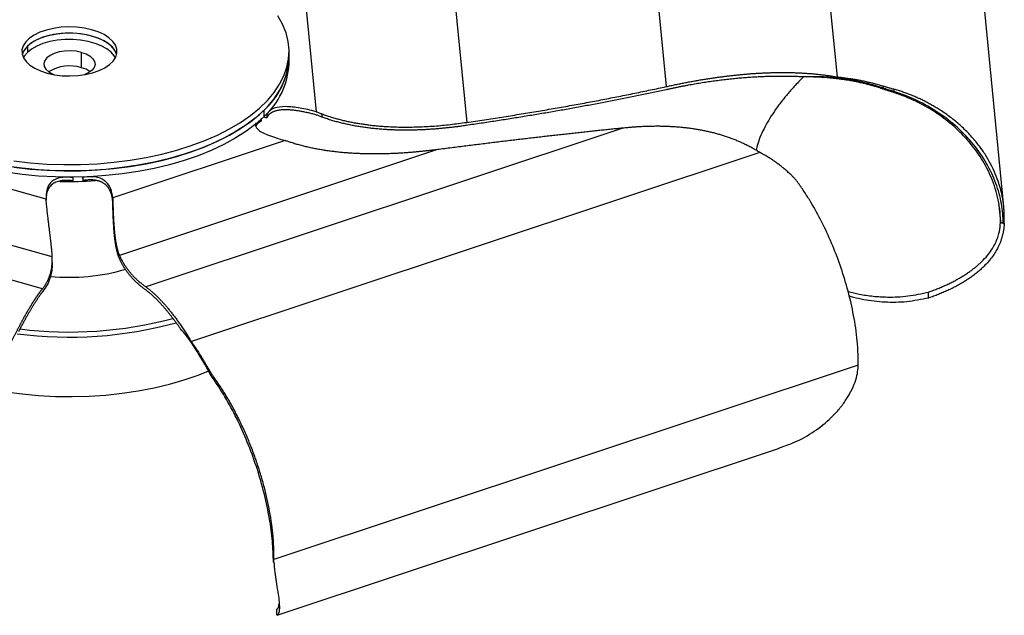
# Paper-space layout '_Trimétrica' of a CAD drawing. Header units: millimetres. Extents: x -174 to 336, y -80 to 233.
# Tile 3 of 4: x 67 to 336, y -78 to 85. Entities that reach past the tile are written whole.
import ezdxf

# ---------------------------------------------------------------- set-up
doc = ezdxf.new("R2010")
doc.units = ezdxf.units.MM

psp = doc.layouts.new('_Trimétrica')

# ---------------------------------------------------------------- linework, layer by layer
at = {"color": 7, "linetype": 'Continuous', "lineweight": 25}
for p, q in [((281.58, 164.37), (290.77, 69.29)), ((236.4, 146.45), (244.1, 66.66)), ((336.34, 33.83), (326.9, 131.57)), ((184.45, 110.07), (189.59, 56.89)), ((145.66, 88.68), (148.45, 59.81)), ((69.57, 77.66), (69.57, 75.95)), ((84.33, 71.81), (84.33, 76.01)), ((141.07, 72.82), (141.07, 76.25)), ((303.11, 66.07), (303.25, 66.29)), ((303.25, 66.87), (303.25, 66.29)), ((306.03, 65.12), (306.32, 65.32)), ((306.32, 65.96), (306.32, 65.32)), ((134.13, 60.12), (134.13, 58.4)), ((150.06, 59.2), (150.06, 58.34)), ((133.46, 58.06), (133.46, 57.21)), ((134.09, 58.36), (134.97, 58.12)), ((134.76, 59.04), (134.97, 58.98)), ((134.97, 58.98), (134.97, 58.12)), ((232.21, 55.32), (101.91, 11.99)), ((140.02, 51.94), (92.88, 36.26)), ((73.68, 11.43), (-62.64, 49.54)), ((74.69, 35.9), (25.36, 49.69)), ((181.58, 49.44), (94.72, 20.56)), ((269.64, 48.67), (114.37, -2.97)), ((76.38, 20.2), (-14.5, 45.6)), ((81.98, 41.81), (81.97, 41.93)), ((81.98, 41.81), (81.98, 40.95)), ((84.67, 41.98), (84.74, 41)), ((84.73, 41.98), (84.74, 41.86)), ((84.74, 41.86), (84.74, 41)), ((92.93, 35.16), (92.93, 34.3)), ((335.4, 29.89), (335.43, 29.59)), ((336.45, 29.26), (336.46, 30.11)), ((336.16, 29.25), (335.43, 29.59)), ((336.16, 29.25), (336.45, 29.26)), ((76.39, 18.66), (76.39, 19.5)), ((315.8, 8.93), (315.8, 10.55)), ((119.11, -10.51), (119.11, -11.09)), ((296.56, -9.37), (136.94, -62.45)), ((120.57, -12.77), (120.57, -13.41)), ((137.8, -77.69), (275.02, -32.06)), ((136.78, -63.18), (136.93, -63.29)), ((136.93, -63.29), (136.94, -62.45)), ((137.71, -77.71), (137.71, -76.09))]:
    psp.add_line(p, q, dxfattribs=at)
at = {"color": 8, "linetype": 'Continuous', "lineweight": 25}
psp.add_line((334.91, 35), (335.4, 29.89), dxfattribs=at)
at = {"color": 7, "linetype": 'Continuous', "lineweight": 25, "flags": 128}
for points in [[(65.89, 46.36), (70.38, 45.85), (74.93, 45.51), (79.52, 45.36), (84.11, 45.39), (88.69, 45.6), (93.23, 45.99), (97.69, 46.56), (102.05, 47.3), (106.29, 48.22), (110.39, 49.29), (114.31, 50.53), (118.03, 51.91), (121.54, 53.44), (124.82, 55.1), (127.83, 56.89), (130.57, 58.79), (133.02, 60.8), (135.17, 62.89), (136.99, 65.06), (138.49, 67.3), (139.65, 69.59), (140.47, 71.92), (140.94, 74.27), (141.06, 76.64), (140.83, 79), (140.24, 81.35), (139.31, 83.67), (138.04, 85.94)], [(75, 70.33), (76.97, 69.9), (79.06, 69.64), (81.2, 69.56), (83.34, 69.66), (85.42, 69.94), (87.37, 70.4), (89.16, 71.01), (90.72, 71.77), (92.02, 72.65), (93.03, 73.63), (93.7, 74.68), (94.03, 75.77), (94.01, 76.88), (93.63, 77.96), (92.92, 79.01), (91.87, 79.97), (90.54, 80.84), (88.94, 81.58), (87.13, 82.17), (85.16, 82.61), (83.07, 82.87), (80.93, 82.95), (78.79, 82.85), (76.72, 82.56), (74.76, 82.11), (72.97, 81.49), (71.41, 80.74), (70.11, 79.86), (69.11, 78.88), (68.43, 77.83), (68.1, 76.74), (68.12, 75.63), (68.5, 74.54), (69.22, 73.5), (70.26, 72.53), (71.6, 71.67), (73.19, 70.93), (75, 70.33)], [(93.96, 75.4), (93.63, 76.25), (92.92, 77.29), (91.87, 78.26), (90.54, 79.13), (88.94, 79.87), (87.13, 80.46), (85.16, 80.89), (83.07, 81.15), (80.93, 81.23), (78.79, 81.13), (76.72, 80.85), (74.76, 80.39), (72.97, 79.78), (71.41, 79.02), (70.11, 78.14), (69.11, 77.16), (68.43, 76.11), (68.17, 75.4)], [(93.96, 75.4), (93.87, 75.71), (93.32, 76.78), (92.43, 77.79), (91.24, 78.71), (89.77, 79.51), (88.06, 80.18), (86.16, 80.7), (84.13, 81.05), (82, 81.22), (79.86, 81.21), (77.74, 81.01), (75.72, 80.64), (73.84, 80.11), (72.16, 79.42), (70.72, 78.6), (69.57, 77.66)], [(93.63, 74.54), (93.32, 75.06), (92.43, 76.07), (91.24, 76.99), (89.77, 77.8), (88.06, 78.47), (86.16, 78.98), (84.13, 79.33), (82, 79.5), (79.86, 79.49), (77.74, 79.3), (75.72, 78.93), (73.84, 78.39), (72.16, 77.7), (70.72, 76.88), (69.57, 75.95)], [(69.57, 75.95), (68.73, 74.93), (68.5, 74.54)], [(84.33, 76.01), (82.87, 76.31), (81.32, 76.43), (79.76, 76.37), (78.26, 76.13), (76.91, 75.72), (75.76, 75.17), (74.88, 74.51), (74.3, 73.76), (74.07, 72.96), (74.19, 72.15), (74.65, 71.38), (75.44, 70.68), (76.5, 70.09), (76.98, 69.9)], [(84.33, 76.01), (85.63, 75.56), (86.7, 74.97), (87.48, 74.27), (87.94, 73.5), (88.06, 72.69), (87.83, 71.89), (87.26, 71.14), (86.38, 70.47), (85.23, 69.93), (85.15, 69.9)], [(65.89, 44.64), (70.38, 44.13), (74.93, 43.8), (79.52, 43.65), (84.11, 43.68), (88.69, 43.89), (93.23, 44.28), (97.69, 44.85), (102.05, 45.59), (106.29, 46.5), (110.39, 47.58), (114.31, 48.81), (118.03, 50.2), (121.54, 51.73), (124.82, 53.39), (127.83, 55.18), (130.57, 57.08), (133.02, 59.08), (135.17, 61.17), (136.99, 63.35), (138.49, 65.58), (139.65, 67.87), (140.47, 70.2), (140.94, 72.56), (141.07, 74.54)], [(134.13, 60.12), (131.83, 58.07), (129.24, 56.11), (126.36, 54.27), (123.21, 52.54), (119.82, 50.95), (116.2, 49.49), (112.37, 48.18), (108.36, 47.02), (104.19, 46.02), (99.88, 45.2), (95.47, 44.54), (90.97, 44.06), (86.41, 43.76), (81.82, 43.64), (77.22, 43.7), (72.65, 43.94), (68.13, 44.36), (63.68, 44.96)], [(134.13, 58.4), (131.83, 56.35), (129.24, 54.4), (126.36, 52.55), (123.21, 50.83), (119.82, 49.23), (116.2, 47.77), (112.37, 46.46), (108.36, 45.3), (104.19, 44.31), (99.88, 43.48), (95.47, 42.83), (90.97, 42.35), (86.41, 42.04), (81.82, 41.92), (77.22, 41.99), (72.65, 42.23), (68.13, 42.65), (63.68, 43.25)], [(59.04, -15.84), (59.34, -15.9), (63.68, -16.67), (68.13, -17.27), (72.65, -17.69), (77.22, -17.93), (81.82, -17.99), (86.41, -17.87), (90.97, -17.57), (95.47, -17.09), (99.88, -16.43), (104.19, -15.61), (108.36, -14.61), (112.37, -13.45), (116.2, -12.14), (119.12, -10.98)]]:
    psp.add_lwpolyline(points, dxfattribs=at)
at = {"color": 7, "linetype": 'Continuous', "lineweight": 25}
for centre, radius, start, end in [((72.71, 74.17), 4.69, 131.9164, 164.863), ((120.48, 75.56), 20.61, 311.4767, 357.1614), ((120.48, 73.85), 20.61, 311.4767, 357.1614), ((81.06, 61.33), 10.98, 72.6686, 121.1897), ((82.66, 64.85), 7.17, 55.128, 76.4884), ((81.07, 142.23), 101.5, 268.5167, 274.0284), ((81.13, 68.88), 54.3, 264.4201, 286.3172)]:
    psp.add_arc(centre, radius, start, end, dxfattribs=at)
at = {"color": 8, "linetype": 'Continuous', "lineweight": 25}
for centre, radius, start, end in [((81.04, 108.38), 108.75, 262.8694, 285.0794), ((81.04, 108.5), 110.25, 262.5764, 285.3406)]:
    psp.add_arc(centre, radius, start, end, dxfattribs=at)
at = {"color": 7, "linetype": 'Continuous', "lineweight": 25}
for points, knots in [([(244.1, 66.66), (244.52, 66.75), (245.34, 66.93), (246.58, 67.19), (247.82, 67.44), (249.05, 67.69), (250.28, 67.92), (251.5, 68.14), (252.72, 68.36), (253.93, 68.56), (255.14, 68.76), (256.35, 68.94), (257.55, 69.12), (258.75, 69.29), (259.94, 69.44), (261.13, 69.59), (262.32, 69.73), (263.5, 69.85), (264.68, 69.97), (265.85, 70.07), (267.02, 70.17), (268.19, 70.25), (269.35, 70.32), (270.51, 70.38), (271.66, 70.43), (272.81, 70.47), (273.96, 70.5), (275.1, 70.51), (276.24, 70.52), (277.38, 70.51), (278.51, 70.48), (279.64, 70.45), (280.77, 70.4), (281.89, 70.34), (283.01, 70.26), (284.13, 70.17), (285.24, 70.06), (286.35, 69.94), (287.46, 69.8), (288.57, 69.65), (289.67, 69.48), (290.4, 69.35), (290.77, 69.29)], [0, 0, 0, 0, 0.02872, 0.057219, 0.085498, 0.113558, 0.141401, 0.169026, 0.196436, 0.223632, 0.250616, 0.27739, 0.303956, 0.330316, 0.356472, 0.382427, 0.408185, 0.433747, 0.459117, 0.484299, 0.509295, 0.534109, 0.558745, 0.583206, 0.607496, 0.631619, 0.655581, 0.679386, 0.70304, 0.726548, 0.749917, 0.773152, 0.79626, 0.81925, 0.842129, 0.864906, 0.887591, 0.910194, 0.932725, 0.955195, 0.977616, 1, 1, 1, 1]), ([(281.9, 69.29), (281.64, 69.31), (281.12, 69.33), (280.35, 69.37), (279.57, 69.4), (278.79, 69.42), (278.01, 69.44), (277.22, 69.45), (276.44, 69.46), (275.65, 69.46), (274.86, 69.46), (274.06, 69.45), (273.27, 69.44), (272.47, 69.42), (271.67, 69.39), (270.87, 69.37), (270.07, 69.33), (269.26, 69.29), (268.45, 69.25), (267.64, 69.2), (266.83, 69.14), (266.02, 69.09), (265.2, 69.02), (264.38, 68.95), (263.56, 68.88), (262.74, 68.8), (261.91, 68.72), (261.09, 68.63), (260.26, 68.53), (259.43, 68.43), (258.59, 68.33), (257.76, 68.22), (256.92, 68.11), (256.08, 67.99), (255.24, 67.87), (254.39, 67.74), (253.55, 67.6), (252.7, 67.46), (251.85, 67.32), (251, 67.17), (250.14, 67.02), (249.28, 66.86), (248.42, 66.7), (247.56, 66.53), (246.7, 66.36), (245.83, 66.18), (244.97, 66), (244.39, 65.87), (244.1, 65.81)], [0, 0, 0, 0, 0.019378, 0.038835, 0.058374, 0.077996, 0.097703, 0.117498, 0.137383, 0.15736, 0.177429, 0.197595, 0.217858, 0.23822, 0.258683, 0.279248, 0.299918, 0.320694, 0.341577, 0.362569, 0.383672, 0.404886, 0.426214, 0.447656, 0.469215, 0.490891, 0.512685, 0.5346, 0.556637, 0.578796, 0.60108, 0.623489, 0.646024, 0.668688, 0.69148, 0.714402, 0.737456, 0.760642, 0.783962, 0.807416, 0.831005, 0.854731, 0.878594, 0.902595, 0.926736, 0.951016, 0.975437, 1, 1, 1, 1]), ([(281.58, 69.3), (280.7, 68.4), (279.47, 67.14), (278.08, 65.57), (277.18, 64.53), (276.32, 63.49), (275.5, 62.45), (274.72, 61.42), (273.1, 59.18), (271, 55.7), (269.27, 51.98), (268.81, 49.78), (268.68, 49.18)], [0, 0, 0, 0, 0.129172, 0.179879, 0.230761, 0.281835, 0.333121, 0.384641, 0.436414, 0.667982, 0.908345, 1, 1, 1, 1]), ([(290.99, 68.76), (290.71, 68.8), (290.16, 68.86), (289.34, 68.95), (288.54, 69.03), (287.74, 69.1), (286.97, 69.15), (286.2, 69.2), (285.45, 69.24), (284.72, 69.27), (283.99, 69.28), (283.28, 69.3), (282.59, 69.3), (282.13, 69.3), (281.9, 69.29)], [0, 0, 0, 0, 0.091983, 0.182313, 0.271016, 0.35812, 0.443648, 0.527624, 0.61007, 0.691005, 0.770448, 0.848418, 0.92493, 1, 1, 1, 1]), ([(290.77, 69.29), (290.99, 69.27), (291.44, 69.23), (292.11, 69.16), (292.77, 69.09), (293.44, 69), (294.1, 68.91), (294.76, 68.81), (295.42, 68.71), (296.08, 68.59), (296.74, 68.47), (297.4, 68.34), (298.05, 68.21), (298.71, 68.06), (299.36, 67.91), (300.01, 67.76), (300.66, 67.59), (301.31, 67.42), (301.96, 67.24), (302.6, 67.06), (303.04, 66.93), (303.25, 66.87)], [0, 0, 0, 0, 0.0531434, 0.1061703, 0.1590848, 0.211893, 0.2646023, 0.3172222, 0.3697638, 0.4222398, 0.4746644, 0.5270535, 0.5794243, 0.6317954, 0.6841865, 0.7366186, 0.7891138, 0.8416925, 0.8943629, 0.9471301, 1, 1, 1, 1]), ([(303.11, 66.07), (302.89, 66.14), (302.45, 66.28), (301.79, 66.49), (301.13, 66.69), (300.47, 66.88), (299.8, 67.07), (299.14, 67.24), (298.47, 67.41), (297.8, 67.58), (297.13, 67.73), (296.46, 67.88), (295.78, 68.02), (295.11, 68.15), (294.42, 68.27), (293.74, 68.39), (293.06, 68.49), (292.37, 68.59), (291.68, 68.68), (291.22, 68.74), (290.99, 68.76)], [0, 0, 0, 0, 0.055588, 0.111082, 0.166491, 0.221822, 0.277087, 0.332309, 0.387516, 0.442732, 0.497981, 0.553286, 0.608668, 0.664149, 0.719745, 0.775475, 0.831353, 0.887392, 0.943605, 1, 1, 1, 1]), ([(244.1, 65.81), (243.51, 65.68), (242.34, 65.43), (240.57, 65.05), (238.8, 64.68), (237.02, 64.31), (235.22, 63.94), (233.42, 63.57), (231.61, 63.21), (229.79, 62.85), (227.97, 62.5), (226.13, 62.15), (224.28, 61.8), (222.43, 61.45), (220.57, 61.11), (218.69, 60.77), (216.81, 60.43), (214.92, 60.1), (213.02, 59.77), (211.11, 59.44), (209.2, 59.12), (207.27, 58.8), (205.33, 58.48), (203.39, 58.16), (201.44, 57.85), (199.47, 57.54), (197.5, 57.24), (195.52, 56.93), (193.53, 56.63), (191.53, 56.34), (190.2, 56.14), (189.53, 56.05)], [0, 0, 0, 0, 0.03155, 0.063305, 0.095265, 0.127431, 0.159803, 0.192382, 0.225169, 0.258164, 0.291368, 0.324781, 0.358403, 0.392236, 0.426279, 0.460534, 0.495, 0.529679, 0.56457, 0.599674, 0.634991, 0.670522, 0.706268, 0.742229, 0.778404, 0.814796, 0.851403, 0.888227, 0.925267, 0.962525, 1, 1, 1, 1]), ([(189.59, 56.89), (190.4, 57.01), (192, 57.24), (194.41, 57.6), (196.81, 57.97), (199.19, 58.34), (201.56, 58.71), (203.92, 59.09), (206.26, 59.47), (208.59, 59.86), (210.91, 60.25), (213.21, 60.65), (215.5, 61.05), (217.78, 61.45), (220.05, 61.86), (222.3, 62.27), (224.54, 62.69), (226.76, 63.12), (228.98, 63.54), (231.18, 63.98), (233.36, 64.41), (235.54, 64.85), (237.7, 65.3), (239.84, 65.75), (241.98, 66.2), (243.4, 66.51), (244.1, 66.66)], [0, 0, 0, 0, 0.045252, 0.090187, 0.134805, 0.179108, 0.223095, 0.266768, 0.310126, 0.353172, 0.395906, 0.438328, 0.480439, 0.522241, 0.563733, 0.604917, 0.645794, 0.686364, 0.726628, 0.766588, 0.806244, 0.845597, 0.884648, 0.923398, 0.961848, 1, 1, 1, 1]), ([(306.03, 65.12), (305.89, 65.16), (305.61, 65.25), (305.19, 65.38), (304.77, 65.52), (304.36, 65.66), (303.94, 65.79), (303.52, 65.93), (303.25, 66.02), (303.11, 66.07)], [0, 0, 0, 0, 0.1446397, 0.2885719, 0.4318646, 0.5745858, 0.7168035, 0.8585857, 1, 1, 1, 1]), ([(303.25, 66.87), (303.4, 66.82), (303.69, 66.73), (304.13, 66.6), (304.57, 66.47), (305.01, 66.34), (305.44, 66.21), (305.88, 66.08), (306.18, 66), (306.32, 65.96)], [0, 0, 0, 0, 0.141614, 0.283531, 0.425817, 0.568539, 0.711766, 0.855563, 1, 1, 1, 1]), ([(335.43, 29.59), (335.43, 32.12), (335.13, 34.39), (334.39, 37.56), (334.09, 38.57), (333.43, 40.54), (333.06, 41.48), (332.25, 43.32), (331.81, 44.21), (330.87, 45.94), (329.37, 48.45), (326.44, 52.26), (323.67, 54.95), (320.71, 57.47), (317.56, 59.83), (313.1, 62.33), (310.16, 63.6), (308.14, 64.4), (307.1, 64.77), (306.03, 65.12)], [0, 0, 0, 0, 0.125, 0.125, 0.1875, 0.1875, 0.25, 0.25, 0.3125, 0.3125, 0.375, 0.5, 0.625, 0.625, 0.75, 0.875, 0.9375, 0.9375, 1, 1, 1, 1]), ([(336.46, 30.11), (336.47, 30.3), (336.48, 30.68), (336.47, 31.25), (336.46, 31.82), (336.44, 32.38), (336.41, 32.95), (336.37, 33.51), (336.31, 34.08), (336.25, 34.64), (336.17, 35.21), (336.09, 35.77), (335.99, 36.33), (335.88, 36.89), (335.76, 37.45), (335.63, 38.01), (335.49, 38.57), (335.33, 39.13), (335.17, 39.69), (335, 40.25), (334.56, 41.55), (333.76, 43.58), (332.42, 46.26), (330.82, 48.85), (328.95, 51.38), (326.81, 53.83), (324.42, 56.15), (321.8, 58.3), (319.58, 59.85), (317.89, 60.9), (316.81, 61.54), (315.71, 62.15), (314.6, 62.73), (313.46, 63.28), (312.32, 63.8), (311.15, 64.29), (309.97, 64.75), (308.77, 65.18), (307.56, 65.59), (306.73, 65.83), (306.32, 65.96)], [0, 0, 0, 0, 0.011903, 0.023796, 0.035682, 0.047565, 0.059447, 0.071332, 0.083224, 0.095125, 0.107039, 0.118969, 0.130917, 0.142889, 0.154885, 0.16691, 0.178967, 0.191059, 0.203189, 0.215359, 0.227574, 0.289085, 0.350626, 0.412578, 0.475313, 0.541322, 0.607035, 0.672865, 0.739223, 0.76322, 0.787104, 0.810892, 0.834603, 0.858256, 0.881869, 0.905461, 0.929052, 0.952659, 0.976302, 1, 1, 1, 1]), ([(336.16, 29.25), (336.16, 31.05), (336, 32.88), (335.34, 36.56), (334.84, 38.41), (333.49, 42.07), (332.65, 43.88), (330.62, 47.42), (329.44, 49.14), (326.77, 52.43), (325.28, 53.99), (322.03, 56.93), (320.28, 58.29), (314.71, 62), (310.58, 63.97), (306.32, 65.32)], [0, 0, 0, 0, 0.125, 0.125, 0.25, 0.25, 0.375, 0.375, 0.5, 0.5, 0.625, 0.625, 0.75, 0.75, 1, 1, 1, 1]), ([(148.45, 59.81), (146.92, 60.22), (145.45, 60.56), (142.67, 61.03), (141.37, 61.17), (138.99, 61.19), (137.91, 61.06), (136.1, 60.42), (135.37, 59.89), (134.97, 58.98)], [0, 0, 0, 0, 0.25, 0.25, 0.5, 0.5, 0.75, 0.75, 1, 1, 1, 1]), ([(148.4, 58.97), (148.21, 59.02), (147.83, 59.12), (147.27, 59.26), (146.71, 59.39), (146.17, 59.51), (145.64, 59.63), (145.13, 59.73), (144.63, 59.83), (144.13, 59.92), (143.66, 60), (143.19, 60.07), (142.74, 60.13), (142.29, 60.18), (141.87, 60.23), (141.45, 60.27), (141.04, 60.29), (140.65, 60.31), (140.27, 60.32), (139.91, 60.32), (139.55, 60.31), (139.21, 60.3), (138.88, 60.27), (138.56, 60.24), (138.25, 60.19), (137.96, 60.14), (137.68, 60.08), (137.41, 60.01), (137.16, 59.93), (136.91, 59.85), (136.68, 59.75), (136.46, 59.65), (136.26, 59.53), (136.06, 59.41), (135.88, 59.28), (135.71, 59.14), (135.56, 58.99), (135.41, 58.84), (135.28, 58.67), (135.16, 58.5), (135.06, 58.31), (135, 58.19), (134.97, 58.12)], [0, 0, 0, 0, 0.040128, 0.0791, 0.116925, 0.153614, 0.189179, 0.223632, 0.256987, 0.289261, 0.320469, 0.350631, 0.379768, 0.407903, 0.435062, 0.461273, 0.486568, 0.510983, 0.534557, 0.557335, 0.579363, 0.600697, 0.621395, 0.641522, 0.661148, 0.680349, 0.699206, 0.717804, 0.736233, 0.754583, 0.772949, 0.791421, 0.810091, 0.829047, 0.848374, 0.868149, 0.888448, 0.909339, 0.930885, 0.953143, 0.976166, 1, 1, 1, 1]), ([(148.45, 59.81), (148.58, 59.76), (148.85, 59.66), (149.25, 59.51), (149.65, 59.35), (149.92, 59.25), (150.06, 59.2)], [0, 0, 0, 0, 0.2432068, 0.4909213, 0.743175, 1, 1, 1, 1]), ([(150.06, 59.2), (150.25, 59.13), (150.63, 58.99), (151.21, 58.79), (151.78, 58.6), (152.36, 58.41), (152.94, 58.23), (153.53, 58.06), (154.11, 57.89), (154.7, 57.74), (155.29, 57.58), (155.89, 57.44), (156.48, 57.3), (157.08, 57.17), (157.69, 57.04), (158.29, 56.92), (158.9, 56.8), (159.51, 56.69), (160.12, 56.59), (160.73, 56.49), (161.35, 56.4), (161.97, 56.31), (162.59, 56.23), (163.22, 56.15), (163.85, 56.08), (164.48, 56.01), (165.11, 55.95), (165.75, 55.89), (166.39, 55.84), (167.03, 55.8), (168.18, 55.72), (169.84, 55.64), (172.02, 55.59), (174.19, 55.6), (176.38, 55.65), (178.56, 55.75), (180.76, 55.89), (182.96, 56.08), (185.16, 56.31), (187.38, 56.58), (188.85, 56.78), (189.59, 56.89)], [0, 0, 0, 0, 0.014255, 0.028548, 0.042883, 0.057264, 0.071692, 0.086172, 0.100705, 0.115294, 0.129943, 0.144653, 0.159426, 0.174266, 0.189173, 0.204151, 0.219199, 0.234322, 0.249518, 0.264791, 0.28014, 0.295568, 0.311076, 0.326664, 0.342334, 0.358087, 0.373924, 0.389846, 0.405854, 0.421949, 0.438131, 0.492686, 0.547563, 0.602784, 0.658365, 0.714322, 0.770664, 0.827401, 0.884536, 0.94207, 1, 1, 1, 1]), ([(132.02, 56.68), (131.99, 56.63), (131.79, 56.35), (131.91, 55.75), (132.49, 54.96), (133.64, 54.18), (135.29, 53.42), (137.46, 52.65), (139.12, 52.19), (140.02, 51.94)], [0, 0, 0, 0, 0.020917, 0.134423, 0.255923, 0.397038, 0.565377, 0.765466, 1, 1, 1, 1]), ([(133.46, 57.21), (133.08, 56.97), (132.39, 56.53), (132.11, 56), (131.98, 55.76)], [0, 0, 0, 0, 0.558259, 1, 1, 1, 1]), ([(150.06, 58.34), (149.92, 58.39), (149.64, 58.5), (149.22, 58.65), (148.81, 58.81), (148.54, 58.92), (148.4, 58.97)], [0, 0, 0, 0, 0.25706, 0.50939, 0.757026, 1, 1, 1, 1]), ([(189.53, 56.05), (189.12, 55.99), (188.3, 55.87), (187.07, 55.71), (185.84, 55.56), (184.62, 55.42), (183.4, 55.29), (182.17, 55.18), (180.95, 55.07), (179.74, 54.99), (178.52, 54.91), (177.31, 54.85), (176.09, 54.81), (174.88, 54.77), (173.67, 54.76), (172.47, 54.76), (171.26, 54.77), (170.06, 54.8), (168.85, 54.85), (167.61, 54.91), (166.32, 55), (165, 55.11), (163.7, 55.25), (162.4, 55.4), (161.12, 55.58), (159.85, 55.78), (158.58, 56.01), (157.33, 56.26), (156.1, 56.53), (154.87, 56.83), (153.65, 57.16), (152.44, 57.52), (151.25, 57.91), (150.45, 58.2), (150.06, 58.34)], [0, 0, 0, 0, 0.032221, 0.064322, 0.0963, 0.128156, 0.15989, 0.191502, 0.222991, 0.25436, 0.285609, 0.316739, 0.347752, 0.37865, 0.409436, 0.440112, 0.470682, 0.501148, 0.531514, 0.561783, 0.595218, 0.62828, 0.660978, 0.693321, 0.725317, 0.756979, 0.788317, 0.819343, 0.850073, 0.880525, 0.91072, 0.940681, 0.970432, 1, 1, 1, 1]), ([(232.21, 55.32), (231.7, 55.27), (230.68, 55.16), (229.14, 55), (227.58, 54.84), (226, 54.68), (224.41, 54.51), (222.8, 54.34), (221.18, 54.16), (219.54, 53.98), (217.89, 53.8), (216.22, 53.62), (214.53, 53.43), (212.83, 53.23), (211.12, 53.04), (209.39, 52.84), (207.64, 52.64), (205.88, 52.43), (204.1, 52.22), (202.31, 52.01), (200.5, 51.79), (198.68, 51.57), (196.84, 51.35), (194.99, 51.12), (193.12, 50.89), (191.24, 50.66), (189.34, 50.42), (187.42, 50.18), (185.49, 49.94), (183.54, 49.69), (182.24, 49.53), (181.58, 49.44)], [0, 0, 0, 0, 0.031553, 0.06331, 0.095272, 0.127439, 0.159814, 0.192394, 0.225183, 0.258179, 0.291384, 0.324797, 0.358421, 0.392254, 0.426298, 0.460553, 0.495019, 0.529697, 0.564588, 0.599691, 0.635008, 0.670538, 0.706283, 0.742242, 0.778417, 0.814806, 0.851412, 0.888234, 0.925272, 0.962527, 1, 1, 1, 1]), ([(269.64, 48.67), (269.48, 48.77), (269.16, 48.97), (268.68, 49.26), (268.19, 49.54), (267.7, 49.82), (267.21, 50.09), (266.71, 50.35), (266.22, 50.61), (265.72, 50.86), (265.21, 51.1), (264.71, 51.33), (264.2, 51.56), (263.69, 51.78), (263.18, 51.99), (262.67, 52.2), (262.15, 52.4), (261.63, 52.59), (261.11, 52.78), (260.58, 52.96), (260.05, 53.13), (259.52, 53.3), (258.99, 53.46), (258.45, 53.62), (257.92, 53.77), (257.37, 53.92), (256.83, 54.06), (256.28, 54.19), (255.74, 54.32), (255.18, 54.44), (254.63, 54.56), (254.07, 54.67), (253.51, 54.78), (252.95, 54.88), (252.39, 54.97), (251.82, 55.06), (251.25, 55.15), (250.68, 55.23), (250.1, 55.3), (249.52, 55.37), (248.94, 55.43), (248.36, 55.49), (247.77, 55.55), (247.18, 55.59), (246.59, 55.64), (245.99, 55.68), (245.4, 55.71), (244.8, 55.74), (244.19, 55.76), (243.59, 55.78), (242.98, 55.8), (242.37, 55.81), (241.75, 55.81), (241.14, 55.81), (240.52, 55.8), (239.89, 55.79), (239.27, 55.78), (238.64, 55.76), (238.01, 55.74), (237.38, 55.71), (236.74, 55.67), (236.1, 55.64), (235.46, 55.59), (234.82, 55.55), (234.17, 55.5), (233.52, 55.44), (232.87, 55.38), (232.43, 55.34), (232.21, 55.32)], [0, 0, 0, 0, 0.013562, 0.027136, 0.040725, 0.054331, 0.067957, 0.081606, 0.095279, 0.10898, 0.12271, 0.136473, 0.150269, 0.164102, 0.177972, 0.191883, 0.205837, 0.219834, 0.233877, 0.247967, 0.262106, 0.276295, 0.290536, 0.304829, 0.319177, 0.333581, 0.348041, 0.362558, 0.377135, 0.391772, 0.40647, 0.42123, 0.436053, 0.45094, 0.465892, 0.480909, 0.495993, 0.511144, 0.526363, 0.54165, 0.557006, 0.572433, 0.587931, 0.6035, 0.619141, 0.634855, 0.650643, 0.666504, 0.68244, 0.698452, 0.714539, 0.730702, 0.746942, 0.763259, 0.779653, 0.796126, 0.812677, 0.829307, 0.846016, 0.862804, 0.879672, 0.89662, 0.913649, 0.930757, 0.947947, 0.965217, 0.982568, 1, 1, 1, 1]), ([(141.66, 51.36), (141.52, 51.41), (141.24, 51.5), (140.82, 51.64), (140.42, 51.79), (140.15, 51.89), (140.02, 51.94)], [0, 0, 0, 0, 0.256825, 0.5090787, 0.7567932, 1, 1, 1, 1]), ([(181.58, 49.44), (181.18, 49.39), (180.37, 49.29), (179.16, 49.15), (177.95, 49.01), (176.73, 48.89), (175.52, 48.78), (174.31, 48.67), (173.09, 48.58), (171.88, 48.5), (170.66, 48.43), (169.44, 48.37), (168.23, 48.32), (167.01, 48.29), (165.79, 48.27), (164.57, 48.26), (163.36, 48.27), (162.14, 48.29), (160.92, 48.32), (159.65, 48.37), (158.35, 48.44), (157.01, 48.53), (155.68, 48.64), (154.36, 48.77), (153.05, 48.93), (151.75, 49.1), (150.46, 49.29), (149.17, 49.51), (147.9, 49.75), (146.63, 50.02), (145.38, 50.31), (144.13, 50.63), (142.89, 50.97), (142.07, 51.23), (141.66, 51.36)], [0, 0, 0, 0, 0.032284, 0.064445, 0.096484, 0.128399, 0.16019, 0.191858, 0.223403, 0.254826, 0.286127, 0.317309, 0.348373, 0.379321, 0.410156, 0.44088, 0.471497, 0.502009, 0.532421, 0.562736, 0.59609, 0.629073, 0.661694, 0.693961, 0.725885, 0.757475, 0.788743, 0.819702, 0.850367, 0.880756, 0.91089, 0.940791, 0.970486, 1, 1, 1, 1]), ([(278.33, 42.43), (278.19, 42.57), (277.9, 42.84), (277.46, 43.24), (277.03, 43.63), (276.59, 44.01), (276.14, 44.38), (275.7, 44.74), (275.25, 45.1), (274.8, 45.44), (274.34, 45.78), (273.89, 46.11), (273.43, 46.43), (272.96, 46.74), (272.5, 47.04), (272.03, 47.34), (271.56, 47.62), (271.08, 47.9), (270.61, 48.16), (270.13, 48.42), (269.8, 48.59), (269.64, 48.67)], [0, 0, 0, 0, 0.05287, 0.105637, 0.158308, 0.210886, 0.263381, 0.315814, 0.368205, 0.420576, 0.472946, 0.525336, 0.57776, 0.630236, 0.682778, 0.735398, 0.788107, 0.840915, 0.89383, 0.946857, 1, 1, 1, 1]), ([(81.98, 41.81), (80.22, 42.01), (78.97, 41.9), (77.06, 41.34), (76.38, 40.89), (75.38, 39.78), (75.06, 39.12), (74.68, 37.62), (74.63, 36.79), (74.68, 35.9)], [0, 0, 0, 0, 0.25, 0.25, 0.5, 0.5, 0.75, 0.75, 1, 1, 1, 1]), ([(81.98, 40.95), (81.38, 41), (80.28, 41.1), (78.66, 40.96), (77.29, 40.56), (76.23, 39.9), (75.45, 39.02), (74.94, 37.91), (74.69, 36.77), (74.7, 36), (74.7, 35.68)], [0, 0, 0, 0, 0.1202085, 0.2245814, 0.3236865, 0.429679, 0.5526893, 0.6993628, 0.8736592, 1, 1, 1, 1]), ([(92.88, 36.26), (92.8, 37.15), (92.63, 37.97), (92.04, 39.45), (91.62, 40.1), (90.46, 41.17), (89.71, 41.59), (87.72, 42.07), (86.46, 42.13), (84.74, 41.86)], [0, 0, 0, 0, 0.25, 0.25, 0.5, 0.5, 0.75, 0.75, 1, 1, 1, 1]), ([(92.88, 35.43), (92.86, 35.54), (92.84, 35.76), (92.79, 36.09), (92.74, 36.4), (92.68, 36.7), (92.61, 36.99), (92.53, 37.28), (92.44, 37.55), (92.34, 37.81), (92.24, 38.07), (92.12, 38.31), (92, 38.54), (91.87, 38.77), (91.73, 38.98), (91.58, 39.18), (91.42, 39.38), (91.26, 39.56), (91.09, 39.74), (90.9, 39.9), (90.71, 40.05), (90.51, 40.2), (90.31, 40.33), (90.09, 40.46), (89.86, 40.57), (89.63, 40.68), (89.39, 40.77), (89.14, 40.86), (88.88, 40.93), (88.61, 41), (88.33, 41.05), (88.05, 41.1), (87.76, 41.13), (87.45, 41.16), (87.14, 41.17), (86.82, 41.18), (86.5, 41.18), (86.16, 41.16), (85.82, 41.14), (85.46, 41.1), (85.1, 41.06), (84.86, 41.02), (84.74, 41)], [0, 0, 0, 0, 0.040128, 0.0791, 0.116925, 0.153614, 0.189179, 0.223632, 0.256987, 0.289261, 0.320469, 0.350631, 0.379768, 0.407903, 0.435062, 0.461273, 0.486568, 0.510983, 0.534557, 0.557335, 0.579363, 0.600697, 0.621395, 0.641522, 0.661148, 0.680349, 0.699206, 0.717804, 0.736233, 0.754583, 0.772949, 0.791421, 0.810091, 0.829047, 0.848374, 0.868149, 0.888448, 0.909339, 0.930885, 0.953143, 0.976166, 1, 1, 1, 1]), ([(280.19, 40.31), (280.11, 40.42), (279.95, 40.63), (279.7, 40.95), (279.44, 41.26), (279.18, 41.57), (278.9, 41.86), (278.62, 42.15), (278.43, 42.34), (278.33, 42.43)], [0, 0, 0, 0, 0.144437, 0.288234, 0.431461, 0.574183, 0.716469, 0.858386, 1, 1, 1, 1]), ([(296.56, -9.37), (296.61, -6.76), (296.46, -4.29), (296.07, -0.71), (295.92, 0.46), (295.56, 2.77), (295.36, 3.91), (294.69, 7.28), (294.17, 9.47), (292.99, 13.74), (292.33, 15.83), (290.9, 19.92), (290.13, 21.92), (288.47, 25.84), (286.7, 29.68), (284.18, 34.25), (282.53, 36.89), (281.39, 38.62), (280.8, 39.47), (280.19, 40.31)], [0, 0, 0, 0, 0.125, 0.125, 0.1875, 0.1875, 0.25, 0.25, 0.375, 0.375, 0.5, 0.5, 0.625, 0.625, 0.75, 0.875, 0.9375, 0.9375, 1, 1, 1, 1]), ([(74.77, 34.8), (74.76, 34.89), (74.74, 35.08), (74.72, 35.35), (74.7, 35.63), (74.69, 35.81), (74.69, 35.9)], [0, 0, 0, 0, 0.256825, 0.509079, 0.756793, 1, 1, 1, 1]), ([(92.88, 36.26), (92.89, 36.17), (92.9, 35.98), (92.91, 35.71), (92.93, 35.43), (92.93, 35.25), (92.93, 35.16)], [0, 0, 0, 0, 0.243207, 0.490921, 0.743175, 1, 1, 1, 1]), ([(92.93, 34.3), (92.93, 34.39), (92.93, 34.58), (92.91, 34.86), (92.9, 35.15), (92.88, 35.34), (92.88, 35.43)], [0, 0, 0, 0, 0.25706, 0.50939, 0.757026, 1, 1, 1, 1]), ([(92.93, 35.16), (92.94, 35.03), (92.94, 34.77), (92.95, 34.4), (92.96, 34.03), (92.97, 33.67), (92.99, 33.31), (93, 32.97), (93.01, 32.62), (93.02, 32.28), (93.04, 31.95), (93.05, 31.63), (93.06, 31.31), (93.08, 30.99), (93.09, 30.68), (93.11, 30.38), (93.13, 30.07), (93.14, 29.78), (93.16, 29.49), (93.18, 29.2), (93.2, 28.92), (93.22, 28.64), (93.24, 28.36), (93.26, 28.09), (93.29, 27.83), (93.31, 27.57), (93.33, 27.31), (93.36, 27.06), (93.38, 26.81), (93.41, 26.56), (93.45, 26.13), (93.53, 25.54), (93.63, 24.81), (93.73, 24.14), (93.85, 23.5), (93.98, 22.92), (94.11, 22.37), (94.25, 21.86), (94.4, 21.39), (94.56, 20.95), (94.67, 20.69), (94.72, 20.56)], [0, 0, 0, 0, 0.014255, 0.028548, 0.042883, 0.057264, 0.071692, 0.086172, 0.100705, 0.115294, 0.129943, 0.144653, 0.159426, 0.174266, 0.189173, 0.204151, 0.219199, 0.234322, 0.249518, 0.264791, 0.28014, 0.295568, 0.311076, 0.326664, 0.342334, 0.358087, 0.373924, 0.389846, 0.405854, 0.421949, 0.438131, 0.492686, 0.547563, 0.602784, 0.658365, 0.714322, 0.770664, 0.827401, 0.884536, 0.94207, 1, 1, 1, 1]), ([(76.38, 20.2), (76.37, 20.27), (76.37, 20.42), (76.35, 20.65), (76.34, 20.89), (76.32, 21.14), (76.3, 21.41), (76.27, 21.68), (76.25, 21.97), (76.22, 22.27), (76.19, 22.58), (76.15, 22.9), (76.12, 23.24), (76.08, 23.59), (76.04, 23.95), (75.99, 24.33), (75.95, 24.72), (75.9, 25.13), (75.85, 25.55), (75.79, 26), (75.73, 26.49), (75.67, 27.01), (75.61, 27.55), (75.54, 28.1), (75.47, 28.67), (75.4, 29.27), (75.33, 29.88), (75.25, 30.51), (75.17, 31.16), (75.1, 31.84), (75.02, 32.54), (74.94, 33.26), (74.85, 34.01), (74.8, 34.54), (74.77, 34.8)], [0, 0, 0, 0, 0.032284, 0.064445, 0.096484, 0.128399, 0.16019, 0.191858, 0.223403, 0.254826, 0.286127, 0.317309, 0.348373, 0.379321, 0.410156, 0.44088, 0.471497, 0.502009, 0.532421, 0.562736, 0.59609, 0.629073, 0.661694, 0.693961, 0.725885, 0.757475, 0.788743, 0.819702, 0.850367, 0.880756, 0.91089, 0.940791, 0.970486, 1, 1, 1, 1]), ([(94.72, 19.73), (94.69, 19.81), (94.63, 19.95), (94.53, 20.18), (94.45, 20.42), (94.36, 20.67), (94.28, 20.93), (94.2, 21.21), (94.12, 21.49), (94.05, 21.79), (93.97, 22.09), (93.9, 22.42), (93.84, 22.75), (93.77, 23.1), (93.71, 23.46), (93.65, 23.84), (93.59, 24.23), (93.54, 24.63), (93.48, 25.05), (93.43, 25.5), (93.38, 25.99), (93.33, 26.51), (93.28, 27.04), (93.24, 27.6), (93.19, 28.17), (93.15, 28.76), (93.12, 29.37), (93.08, 30.01), (93.05, 30.66), (93.03, 31.33), (93, 32.03), (92.98, 32.76), (92.95, 33.51), (92.94, 34.03), (92.93, 34.3)], [0, 0, 0, 0, 0.032221, 0.064322, 0.0963, 0.128156, 0.15989, 0.191502, 0.222991, 0.25436, 0.285609, 0.316739, 0.347752, 0.37865, 0.409436, 0.440112, 0.470682, 0.501148, 0.531514, 0.561783, 0.595218, 0.62828, 0.660978, 0.693321, 0.725317, 0.756979, 0.788317, 0.819343, 0.850073, 0.880525, 0.91072, 0.940681, 0.970432, 1, 1, 1, 1]), ([(315.8, 10.55), (316.02, 10.63), (316.46, 10.79), (317.11, 11.03), (317.75, 11.28), (318.38, 11.53), (318.99, 11.78), (319.6, 12.04), (320.19, 12.3), (320.77, 12.57), (321.34, 12.84), (321.89, 13.11), (322.44, 13.38), (322.97, 13.66), (323.49, 13.94), (324, 14.23), (324.5, 14.52), (324.99, 14.81), (325.46, 15.11), (325.93, 15.4), (326.38, 15.71), (326.83, 16.01), (327.26, 16.32), (327.68, 16.63), (328.09, 16.94), (328.49, 17.26), (328.88, 17.57), (329.26, 17.9), (329.62, 18.22), (329.98, 18.55), (330.75, 19.28), (331.82, 20.42), (332.98, 21.98), (333.88, 23.49), (334.54, 24.98), (334.93, 26.2), (335.13, 27.08), (335.24, 27.64), (335.31, 28.2), (335.36, 28.76), (335.4, 29.33), (335.4, 29.71), (335.4, 29.89)], [0, 0, 0, 0, 0.022367, 0.044502, 0.06641, 0.088092, 0.109553, 0.130795, 0.151822, 0.172637, 0.193243, 0.213642, 0.233838, 0.253833, 0.27363, 0.293233, 0.312644, 0.331866, 0.350902, 0.369755, 0.388429, 0.406926, 0.425249, 0.443401, 0.461385, 0.479205, 0.496863, 0.514363, 0.531708, 0.548903, 0.56595, 0.646237, 0.716829, 0.77764, 0.837834, 0.891401, 0.910517, 0.929204, 0.947485, 0.965375, 0.98288, 1, 1, 1, 1]), ([(336.45, 29.27), (336.44, 29.17), (336.43, 28.97), (336.41, 28.68), (336.39, 28.37), (336.35, 28.06), (336.31, 27.74), (336.26, 27.42), (336.21, 27.08), (336.14, 26.74), (336.07, 26.39), (335.98, 26.04), (335.89, 25.68), (335.78, 25.32), (335.66, 24.95), (335.54, 24.58), (335.4, 24.21), (335.24, 23.83), (335.08, 23.44), (334.77, 22.79), (334.27, 21.83), (333.46, 20.56), (332.44, 19.21), (331.38, 18.04), (330.37, 17.05), (329.5, 16.28), (328.58, 15.53), (327.63, 14.8), (326.63, 14.11), (325.59, 13.43), (324.5, 12.78), (323.38, 12.16), (322.22, 11.56), (321.01, 10.99), (319.77, 10.43), (318.48, 9.91), (317.16, 9.4), (316.25, 9.09), (315.8, 8.93)], [0, 0, 0, 0, 0.008449, 0.017311, 0.026576, 0.036236, 0.046284, 0.056712, 0.067514, 0.078684, 0.090217, 0.102111, 0.114363, 0.12697, 0.13993, 0.153237, 0.166887, 0.180877, 0.195205, 0.20987, 0.255635, 0.307917, 0.366518, 0.431342, 0.470306, 0.509364, 0.548573, 0.587975, 0.627607, 0.667506, 0.707704, 0.748234, 0.789128, 0.830412, 0.872115, 0.914263, 0.956884, 1, 1, 1, 1]), ([(73.68, 11.43), (73.75, 11.52), (73.88, 11.68), (74.07, 11.94), (74.25, 12.2), (74.42, 12.46), (74.59, 12.73), (74.75, 13), (74.9, 13.27), (75.05, 13.55), (75.19, 13.83), (75.32, 14.12), (75.44, 14.4), (75.56, 14.7), (75.66, 14.99), (75.76, 15.29), (75.86, 15.59), (75.94, 15.9), (76.02, 16.21), (76.09, 16.52), (76.16, 16.84), (76.21, 17.16), (76.26, 17.48), (76.3, 17.81), (76.33, 18.14), (76.36, 18.47), (76.38, 18.81), (76.39, 19.15), (76.39, 19.5), (76.39, 19.85), (76.38, 20.08), (76.38, 20.2)], [0, 0, 0, 0, 0.031553, 0.06331, 0.095272, 0.127439, 0.159814, 0.192394, 0.225183, 0.258179, 0.291384, 0.324797, 0.358421, 0.392254, 0.426298, 0.460553, 0.495019, 0.529697, 0.564588, 0.599691, 0.635008, 0.670538, 0.706283, 0.742242, 0.778417, 0.814806, 0.851412, 0.888234, 0.925272, 0.962527, 1, 1, 1, 1]), ([(94.72, 20.56), (94.79, 20.42), (94.91, 20.14), (95.11, 19.72), (95.33, 19.31), (95.55, 18.91), (95.78, 18.51), (96.01, 18.11), (96.26, 17.72), (96.52, 17.34), (96.79, 16.97), (97.06, 16.59), (97.35, 16.23), (97.64, 15.87), (97.95, 15.51), (98.26, 15.17), (98.58, 14.82), (98.92, 14.48), (99.26, 14.15), (99.61, 13.83), (99.97, 13.51), (100.34, 13.19), (100.72, 12.88), (101.1, 12.58), (101.5, 12.28), (101.78, 12.08), (101.91, 11.99)], [0, 0, 0, 0, 0.045252, 0.090187, 0.134805, 0.179108, 0.223095, 0.266768, 0.310126, 0.353172, 0.395906, 0.438328, 0.480439, 0.522241, 0.563733, 0.604917, 0.645794, 0.686364, 0.726628, 0.766588, 0.806244, 0.845597, 0.884648, 0.923398, 0.961848, 1, 1, 1, 1]), ([(101.91, 11.13), (101.8, 11.21), (101.57, 11.38), (101.24, 11.62), (100.91, 11.87), (100.6, 12.13), (100.28, 12.38), (99.98, 12.65), (99.68, 12.91), (99.39, 13.18), (99.1, 13.46), (98.82, 13.73), (98.55, 14.01), (98.28, 14.3), (98.02, 14.59), (97.76, 14.88), (97.52, 15.18), (97.27, 15.48), (97.04, 15.78), (96.81, 16.09), (96.59, 16.4), (96.37, 16.72), (96.16, 17.04), (95.96, 17.36), (95.76, 17.69), (95.57, 18.02), (95.39, 18.35), (95.21, 18.69), (95.04, 19.04), (94.88, 19.38), (94.77, 19.62), (94.72, 19.73)], [0, 0, 0, 0, 0.03155, 0.063305, 0.095265, 0.127431, 0.159803, 0.192382, 0.225169, 0.258164, 0.291368, 0.324781, 0.358403, 0.392236, 0.426279, 0.460534, 0.495, 0.529679, 0.56457, 0.599674, 0.634991, 0.670522, 0.706268, 0.742229, 0.778404, 0.814796, 0.851403, 0.888227, 0.925267, 0.962525, 1, 1, 1, 1]), ([(76.35, 18.66), (76.35, 18.07), (76.34, 16.68), (75.88, 14.62), (75.06, 12.51), (74.13, 11.21), (73.68, 10.58)], [0, 0, 0, 0, 0.206072, 0.482704, 0.747278, 1, 1, 1, 1]), ([(64.81, -3.94), (64.87, -3.81), (64.99, -3.55), (65.18, -3.16), (65.36, -2.79), (65.54, -2.41), (65.71, -2.05), (65.89, -1.69), (66.06, -1.34), (66.24, -0.99), (66.41, -0.65), (66.58, -0.31), (66.75, 0.02), (66.91, 0.34), (67.08, 0.66), (67.24, 0.98), (67.4, 1.28), (67.56, 1.59), (67.72, 1.89), (67.88, 2.18), (68.03, 2.47), (68.19, 2.75), (68.34, 3.03), (68.49, 3.31), (68.64, 3.58), (68.79, 3.84), (68.93, 4.1), (69.08, 4.36), (69.22, 4.61), (69.36, 4.86), (69.5, 5.1), (69.64, 5.34), (69.78, 5.58), (69.92, 5.81), (70.05, 6.03), (70.18, 6.26), (70.32, 6.48), (70.45, 6.69), (70.57, 6.9), (70.7, 7.11), (70.83, 7.31), (70.95, 7.51), (71.07, 7.71), (71.19, 7.9), (71.31, 8.09), (71.43, 8.27), (71.55, 8.45), (71.67, 8.63), (71.78, 8.8), (71.89, 8.97), (72, 9.14), (72.11, 9.3), (72.22, 9.46), (72.33, 9.61), (72.43, 9.76), (72.54, 9.91), (72.64, 10.06), (72.74, 10.2), (72.84, 10.34), (72.94, 10.47), (73.04, 10.6), (73.13, 10.73), (73.23, 10.86), (73.32, 10.98), (73.41, 11.1), (73.5, 11.21), (73.59, 11.32), (73.65, 11.4), (73.68, 11.43)], [0, 0, 0, 0, 0.013562, 0.027136, 0.040725, 0.054331, 0.067957, 0.081606, 0.095279, 0.10898, 0.12271, 0.136473, 0.150269, 0.164102, 0.177972, 0.191883, 0.205837, 0.219834, 0.233877, 0.247967, 0.262106, 0.276295, 0.290536, 0.304829, 0.319177, 0.333581, 0.348041, 0.362558, 0.377135, 0.391772, 0.40647, 0.42123, 0.436053, 0.45094, 0.465892, 0.480909, 0.495993, 0.511144, 0.526363, 0.54165, 0.557006, 0.572433, 0.587931, 0.6035, 0.619141, 0.634855, 0.650643, 0.666504, 0.68244, 0.698452, 0.714539, 0.730702, 0.746942, 0.763259, 0.779653, 0.796126, 0.812677, 0.829307, 0.846016, 0.862804, 0.879672, 0.89662, 0.913649, 0.930757, 0.947947, 0.965217, 0.982568, 1, 1, 1, 1]), ([(101.91, 11.99), (101.99, 11.93), (102.15, 11.81), (102.4, 11.63), (102.65, 11.44), (102.91, 11.24), (103.16, 11.03), (103.42, 10.82), (103.69, 10.59), (103.96, 10.35), (104.23, 10.11), (104.5, 9.86), (104.78, 9.59), (105.06, 9.32), (105.34, 9.04), (105.63, 8.74), (105.92, 8.44), (106.21, 8.13), (106.51, 7.8), (106.81, 7.47), (107.12, 7.12), (107.43, 6.77), (107.74, 6.4), (108.05, 6.03), (108.37, 5.64), (108.7, 5.24), (109.02, 4.83), (109.35, 4.4), (109.68, 3.97), (110.02, 3.52), (110.36, 3.06), (110.71, 2.58), (111.06, 2.1), (111.41, 1.6), (111.76, 1.08), (112.12, 0.55), (112.49, 0.01), (112.86, -0.56), (113.23, -1.13), (113.6, -1.73), (113.98, -2.34), (114.24, -2.76), (114.37, -2.97)], [0, 0, 0, 0, 0.02872, 0.057219, 0.085498, 0.113558, 0.141401, 0.169026, 0.196436, 0.223632, 0.250616, 0.27739, 0.303956, 0.330316, 0.356472, 0.382427, 0.408185, 0.433747, 0.459117, 0.484299, 0.509295, 0.534109, 0.558745, 0.583206, 0.607496, 0.631619, 0.655581, 0.679386, 0.70304, 0.726548, 0.749917, 0.773152, 0.79626, 0.81925, 0.842129, 0.864906, 0.887591, 0.910194, 0.932725, 0.955195, 0.977616, 1, 1, 1, 1]), ([(111.41, 0.55), (111.33, 0.66), (111.17, 0.89), (110.93, 1.23), (110.69, 1.56), (110.45, 1.89), (110.21, 2.21), (109.98, 2.53), (109.74, 2.84), (109.51, 3.14), (109.28, 3.44), (109.05, 3.74), (108.83, 4.03), (108.6, 4.32), (108.38, 4.6), (108.16, 4.87), (107.94, 5.14), (107.72, 5.41), (107.5, 5.67), (107.29, 5.92), (107.07, 6.17), (106.86, 6.42), (106.65, 6.66), (106.44, 6.9), (106.23, 7.13), (106.03, 7.36), (105.82, 7.58), (105.62, 7.79), (105.42, 8.01), (105.22, 8.21), (105.02, 8.42), (104.83, 8.62), (104.63, 8.81), (104.44, 9), (104.25, 9.18), (104.06, 9.36), (103.87, 9.53), (103.69, 9.7), (103.5, 9.87), (103.32, 10.03), (103.14, 10.18), (102.96, 10.33), (102.78, 10.48), (102.6, 10.62), (102.43, 10.75), (102.25, 10.89), (102.08, 11.01), (101.97, 11.09), (101.91, 11.13)], [0, 0, 0, 0, 0.019378, 0.038835, 0.058374, 0.077996, 0.097703, 0.117498, 0.137383, 0.15736, 0.177429, 0.197595, 0.217858, 0.23822, 0.258683, 0.279248, 0.299918, 0.320694, 0.341577, 0.362569, 0.383672, 0.404886, 0.426214, 0.447656, 0.469215, 0.490891, 0.512685, 0.5346, 0.556637, 0.578796, 0.60108, 0.623489, 0.646024, 0.668688, 0.69148, 0.714402, 0.737456, 0.760642, 0.783962, 0.807416, 0.831005, 0.854731, 0.878594, 0.902595, 0.926736, 0.951016, 0.975437, 1, 1, 1, 1]), ([(73.68, 10.58), (73.64, 10.52), (73.55, 10.41), (73.41, 10.24), (73.27, 10.05), (73.13, 9.86), (72.98, 9.66), (72.83, 9.45), (72.68, 9.23), (72.53, 9), (72.37, 8.77), (72.21, 8.53), (72.04, 8.28), (71.87, 8.02), (71.7, 7.75), (71.53, 7.47), (71.35, 7.19), (71.17, 6.89), (70.98, 6.59), (70.79, 6.28), (70.6, 5.96), (70.41, 5.63), (70.21, 5.3), (70.01, 4.95), (69.81, 4.6), (69.6, 4.24), (69.39, 3.87), (69.18, 3.49), (68.96, 3.11), (68.74, 2.71), (68.52, 2.31), (68.29, 1.89), (68.06, 1.47), (67.83, 1.04), (67.59, 0.59), (67.35, 0.14), (67.19, -0.16), (67.11, -0.32)], [0, 0, 0, 0, 0.032257, 0.06427, 0.09604, 0.12757, 0.158861, 0.189915, 0.220735, 0.251323, 0.281681, 0.311812, 0.341719, 0.371403, 0.400867, 0.430115, 0.45915, 0.487973, 0.516589, 0.545, 0.573209, 0.60122, 0.629036, 0.65666, 0.684095, 0.711345, 0.738414, 0.765304, 0.79202, 0.818567, 0.844947, 0.871167, 0.897229, 0.923138, 0.9489, 0.974519, 1, 1, 1, 1]), ([(293.79, 10.74), (294.81, 10.47), (297.03, 9.89), (300.63, 9.38), (305.07, 9.11), (310.18, 9.32), (313.92, 10.14), (315.8, 10.55)], [0, 0, 0, 0, 0.147446, 0.32198, 0.497939, 0.747843, 1, 1, 1, 1]), ([(315.8, 8.93), (313.8, 8.52), (309.82, 7.72), (304.82, 7.67), (300.92, 8), (298.07, 8.45), (295.8, 8.92), (294.53, 9.3), (294.15, 9.42)], [0, 0, 0, 0, 0.272855, 0.5422, 0.67618, 0.809895, 0.943484, 1, 1, 1, 1]), ([(114.37, -2.97), (114.45, -3.08), (114.6, -3.3), (114.84, -3.64), (115.08, -3.98), (115.32, -4.33), (115.56, -4.7), (115.81, -5.06), (116.05, -5.44), (116.3, -5.82), (116.55, -6.21), (116.8, -6.61), (117.05, -7.01), (117.3, -7.43), (117.55, -7.85), (117.81, -8.27), (118.06, -8.71), (118.32, -9.15), (118.58, -9.6), (118.85, -10.05), (119.02, -10.36), (119.11, -10.52)], [0, 0, 0, 0, 0.053143, 0.10617, 0.159085, 0.211893, 0.264602, 0.317222, 0.369764, 0.42224, 0.474664, 0.527054, 0.579424, 0.631795, 0.684186, 0.736619, 0.789114, 0.841692, 0.894363, 0.94713, 1, 1, 1, 1]), ([(119.11, -10.52), (119.17, -10.62), (119.29, -10.83), (119.48, -11.15), (119.68, -11.47), (119.89, -11.79), (120.11, -12.12), (120.34, -12.44), (120.49, -12.66), (120.57, -12.77)], [0, 0, 0, 0, 0.141614, 0.283531, 0.425817, 0.568539, 0.711766, 0.855563, 1, 1, 1, 1]), ([(275, -32), (276.67, -31.41), (280.23, -30.15), (285.19, -27.21), (288.74, -24.27), (290.87, -21.98), (291.9, -20.73), (292.79, -19.52), (293.55, -18.38), (294.49, -16.79), (295.45, -14.78), (296.26, -12.39), (296.46, -10.89), (296.54, -10.21)], [0, 0, 0, 0, 0.171272, 0.365102, 0.553318, 0.606962, 0.656567, 0.702107, 0.7435, 0.780636, 0.867477, 0.940927, 1, 1, 1, 1]), ([(136.94, -62.45), (136.94, -62.26), (136.95, -61.89), (136.95, -61.32), (136.94, -60.74), (136.93, -60.17), (136.91, -59.59), (136.89, -59), (136.86, -58.41), (136.83, -57.82), (136.78, -57.22), (136.74, -56.62), (136.68, -56.01), (136.62, -55.4), (136.56, -54.78), (136.49, -54.16), (136.41, -53.54), (136.33, -52.91), (136.24, -52.27), (136.15, -51.64), (135.91, -50.13), (135.48, -47.74), (134.75, -44.45), (133.88, -41.12), (132.86, -37.73), (131.7, -34.3), (130.4, -30.88), (128.98, -27.53), (127.77, -24.96), (126.86, -23.13), (126.27, -22), (125.67, -20.89), (125.07, -19.8), (124.45, -18.73), (123.83, -17.68), (123.19, -16.66), (122.55, -15.65), (121.9, -14.67), (121.24, -13.71), (120.8, -13.08), (120.57, -12.77)], [0, 0, 0, 0, 0.011903, 0.023796, 0.035682, 0.047565, 0.059447, 0.071332, 0.083224, 0.095125, 0.107039, 0.118969, 0.130917, 0.142889, 0.154885, 0.16691, 0.178967, 0.191059, 0.203189, 0.215359, 0.227574, 0.289085, 0.350626, 0.412578, 0.475313, 0.541322, 0.607035, 0.672865, 0.739223, 0.76322, 0.787104, 0.810892, 0.834603, 0.858256, 0.881869, 0.905461, 0.929052, 0.952659, 0.976302, 1, 1, 1, 1]), ([(136.78, -63.18), (136.78, -61.37), (136.69, -59.47), (136.33, -55.48), (136.06, -53.41), (135.33, -49.13), (134.87, -46.93), (133.77, -42.46), (133.13, -40.2), (131.68, -35.69), (130.87, -33.43), (129.11, -29.01), (128.15, -26.85), (125.13, -20.58), (122.88, -16.72), (120.57, -13.41)], [0, 0, 0, 0, 0.125, 0.125, 0.25, 0.25, 0.375, 0.375, 0.5, 0.5, 0.625, 0.625, 0.75, 0.75, 1, 1, 1, 1]), ([(136.94, -63.29), (136.96, -63.65), (137, -64.42), (137.12, -65.57), (137.28, -66.79), (137.46, -68.04), (137.72, -69.65), (138.05, -71.6), (138.36, -73.96), (138.46, -75.99), (138.28, -77.35), (137.94, -77.54), (137.78, -77.63)], [0, 0, 0, 0, 0.03335, 0.071931, 0.115437, 0.163698, 0.216542, 0.317689, 0.445004, 0.633725, 0.828103, 1, 1, 1, 1]), ([(137.74, -76.05), (137.92, -75.96), (138.22, -75.8), (138.31, -74.95), (138.34, -74.61)], [0, 0, 0, 0, 0.594091, 1, 1, 1, 1]), ([(138.22, -75.41), (138.18, -75.47), (137.86, -75.94), (137.78, -76.02), (137.71, -76.09)], [0, 0, 0, 0, 0.138818, 1, 1, 1, 1])]:
    psp.add_open_spline(points, degree=3, knots=knots, dxfattribs=at)
for points in [[(303.25, 66.29), (296.13, 68.64), (288.7, 69.66), (281.9, 69.29)], [(306.32, 65.32), (305.3, 65.64), (304.27, 65.96), (303.25, 66.29)], [(119.11, -11.09), (116.19, -5.76), (113.55, -1.74), (111.41, 0.54)], [(296.54, -10.21), (296.55, -9.94), (296.56, -9.66), (296.56, -9.37)], [(120.57, -13.41), (120.02, -12.62), (119.53, -11.85), (119.11, -11.09)]]:
    psp.add_open_spline(points, degree=3, dxfattribs=at)

doc.saveas('drawing.dxf')
